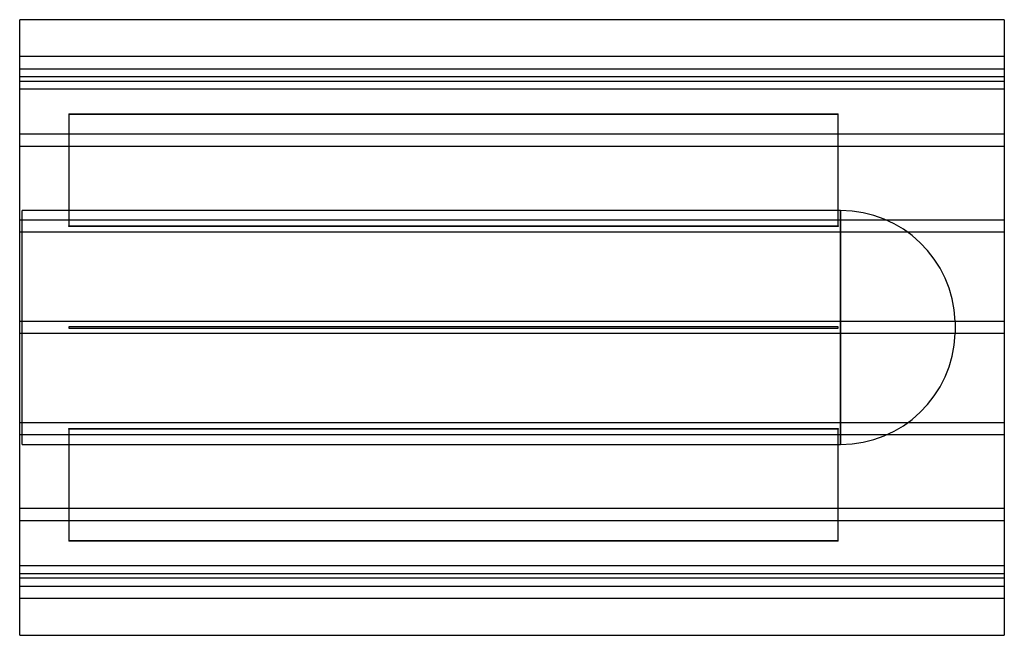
# Model space of a CAD drawing. Header units: millimetres. Extents: x -800 to 800, y -500 to 500.
import ezdxf

# ---------------------------------------------------------------- set-up
doc = ezdxf.new("R2010")
doc.units = ezdxf.units.MM
doc.layers.add('HIDDEN', color=7, linetype='Continuous')
doc.layers.add('THICK', color=7, linetype='Continuous')

msp = doc.modelspace()

# ---------------------------------------------------------------- linework, layer by layer
at = {"layer": 'HIDDEN'}
for p, q in [((800, 440), (-800, 440)), ((-800, 420), (800, 420)), ((800, 407.3), (-800, 407.3)), ((800, 407.3), (-800, 407.3)), ((-800, 400), (800, 400)), ((800, 387.3), (-800, 387.3)), ((800, 387.3), (-800, 387.3)), ((-720, 346.9), (530, 346.9)), ((-720, 346.9), (-720, 165)), ((530, 345.9), (-720, 345.9)), ((530, 165), (530, 346.9)), ((800, 314.1), (-800, 314.1)), ((800, 314.1), (-800, 314.1)), ((800, 294.1), (-800, 294.1)), ((800, 294.1), (-800, 294.1)), ((533.9, 190), (-796, 190)), ((-796, -190), (-796, 190)), ((533.9, 0), (533.9, 190)), ((533.9, 190), (533.9, -190)), ((800, 174.6), (-800, 174.6)), ((800, 174.6), (-800, 174.6)), ((-720, 165), (530, 165)), ((-720, 164), (-720, 165)), ((530, 164), (-720, 164)), ((530, 165), (530, 164)), ((800, 154.6), (-800, 154.6)), ((800, 154.6), (-800, 154.6)), ((800, 10), (-800, 10)), ((800, 10), (-800, 10)), ((-720, 1), (-720, 1)), ((-720, 1), (-720, -1)), ((530, 1), (-720, 1)), ((530, 1), (530, 1)), ((530, -1), (530, 1)), ((720, 9.9), (720, -9.9)), ((800, -10), (-800, -10)), ((800, -10), (-800, -10)), ((-720, -1), (-720, -1)), ((-720, -1), (530, -1)), ((530, -1), (530, -1)), ((533.9, -190), (533.9, 0)), ((800, -154.6), (-800, -154.6)), ((800, -154.6), (-800, -154.6)), ((800, -174.6), (-800, -174.6)), ((800, -174.6), (-800, -174.6)), ((-720, -165), (-720, -164)), ((-720, -164), (530, -164)), ((530, -165), (-720, -165)), ((-720, -165), (-720, -346.9)), ((530, -164), (530, -165)), ((530, -346.9), (530, -165)), ((-796, -190), (533.9, -190)), ((800, -294.1), (-800, -294.1)), ((800, -294.1), (-800, -294.1)), ((800, -314.1), (-800, -314.1)), ((800, -314.1), (-800, -314.1)), ((-720, -345.9), (530, -345.9)), ((530, -346.9), (-720, -346.9)), ((800, -387.3), (-800, -387.3)), ((800, -387.3), (-800, -387.3)), ((800, -400), (-800, -400)), ((800, -407.3), (-800, -407.3)), ((800, -407.3), (-800, -407.3)), ((-800, -420), (800, -420)), ((800, -440), (-800, -440))]:
    msp.add_line(p, q, dxfattribs=at)
for centre, start, end in [((533.9, 3.8), 1.8779, 90), ((533.9, -3.8), 270, 358.1221)]:
    msp.add_arc(centre, 186.2, start, end, dxfattribs=at)
at = {"layer": 'THICK'}
for p, q in [((800, 500), (-800, 500)), ((-800, -500), (-800, 500)), ((800, 500), (800, -500)), ((-800, -500), (800, -500))]:
    msp.add_line(p, q, dxfattribs=at)

doc.saveas('drawing.dxf')
